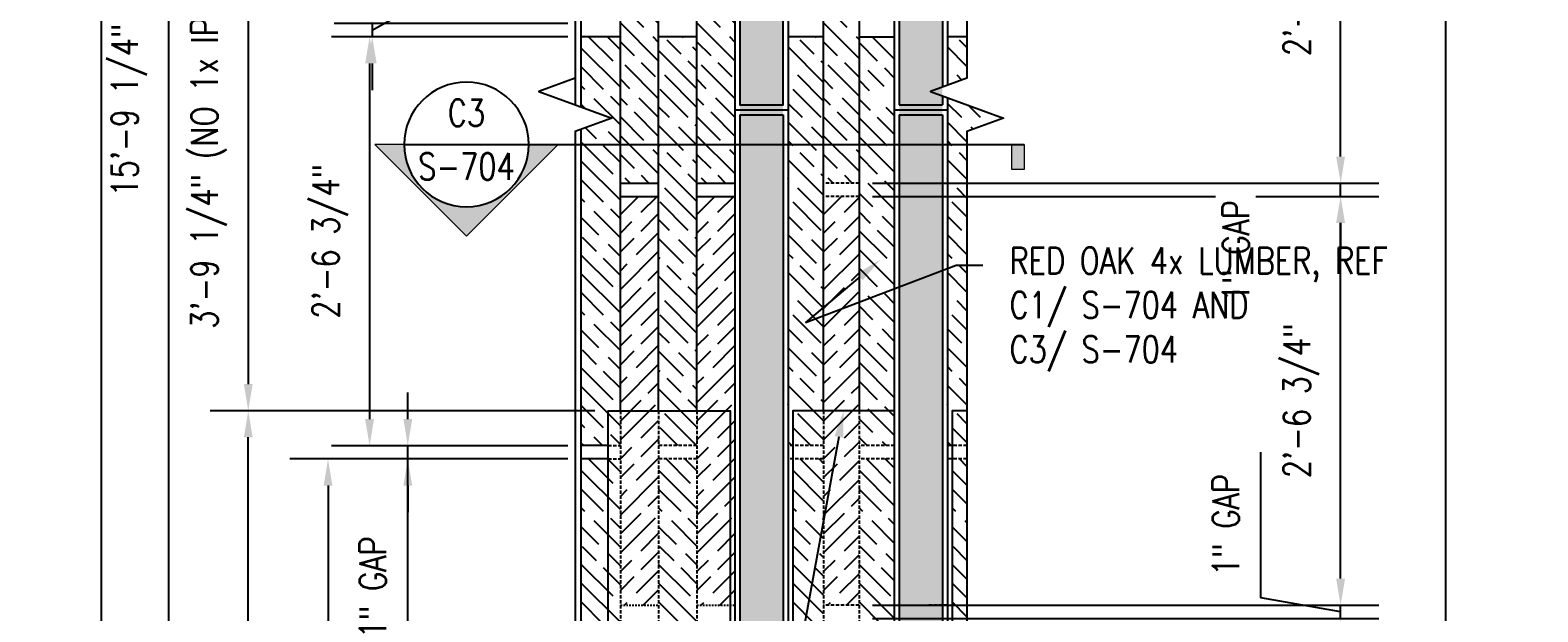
# Model space of a CAD drawing. Header units: inches. Extents: x -159 to 5375, y -275 to 244.
# Tile 32 of 35: x 287 to 401, y 97 to 141. Entities that reach past the tile are written whole.
import ezdxf
from ezdxf import colors
from ezdxf.entities.mleader import LeaderData, LeaderLine
from ezdxf.enums import TextEntityAlignment as Align
from ezdxf.math import Vec2, Vec3

# ---------------------------------------------------------------- set-up
doc = ezdxf.new("R2010")
doc.units = ezdxf.units.IN
doc.header["$MEASUREMENT"] = 0
doc.linetypes.add('HIDDEN', pattern=[0.375, 0.25, -0.125])
doc.linetypes.add('HIDDEN2', pattern=[0.1875, 0.125, -0.0625])
doc.layers.get('Defpoints').update_dxf_attribs({"color": 140})
doc.layers.add('G-ANNO-SYMB', color=2, linetype='Continuous', lineweight=25)
for name, color, linetype in [('G-DETL-MEDM', 3, 'Continuous'), ('S-ANNO-DIMS', 1, 'Continuous'), ('S-ANNO-TEXT', 2, 'Continuous'), ('S-DETL-LIGHT', 2, 'Continuous')]:
    doc.layers.add(name, color=color, linetype=linetype)
doc.styles.add('Annotative', font='romans.shx', dxfattribs={"width": 0.8, "height": 0.125})
doc.styles.add('HDRSTD', font='arial.ttf', dxfattribs={"height": 0.125})
doc.dimstyles.new('Annotative', dxfattribs={"dimscale": 0, "dimtxt": 0.125, "dimasz": 0.125, "dimexe": 0.179688, "dimexo": 0.0625, "dimgap": 0.09, "dimtad": 1, "dimdec": 3, "dimzin": 3, "dimdsep": 46, "dimlunit": 4, "dimtxsty": 'Annotative', "dimcen": 0.09, "dimclrt": 2, "dimazin": 2, "dimtfac": 1, "dimtdec": 3, "dimtmove": 1, "dimatfit": 3, "dimfxl": 1, "dimtfill": 1, "dimfrac": 2, "dimtolj": 1, "dimtzin": 0, "dimarcsym": 0})
pattern_1 = [(135, (-142.445, -608.2108), (2.12132, 2.12132), [5, -1]), (135, (-141.0307, -608.2108), (2.12132, 2.12132), [3, -0.75, 1.5, -0.75]), (135, (-139.263, -608.5644), (2.12132, 2.12132), [5, -1])]
pattern_2 = [(0, (0, -4.3283), (1.5, 0.75), [0.75, -0.75, 0, -0.75, 0, -0.75])]
pattern_3 = [(135, (-152.445, -608.2108), (2.12132, 2.12132), [5, -1]), (135, (-151.0307, -608.2108), (2.12132, 2.12132), [3, -0.75, 1.5, -0.75]), (135, (-149.263, -608.5644), (2.12132, 2.12132), [5, -1])]

# ---------------------------------------------------------------- blocks, each defined once
blk = doc.blocks.new('*D49')
at = {"layer": 'Defpoints', "color": 0, "transparency": 16777216}
for p in [(328.82, 141.33), (313.1, 140.33), (328.82, 140.33)]:
    blk.add_point(p, dxfattribs=at)
at = {"layer": 'S-ANNO-DIMS', "color": 0, "lineweight": -2, "transparency": 16777216}
for p, q in [((318.99, 144.15), (318.99, 155.11)), ((313.1, 143.33), (313.1, 145.33)), ((313.1, 140.83), (318.99, 144.15)), ((327.82, 141.33), (310.23, 141.33)), ((313.1, 141.33), (313.1, 140.33)), ((313.1, 141.33), (313.1, 140.33)), ((327.82, 140.33), (310.23, 140.33)), ((313.1, 138.33), (313.1, 136.33))]:
    blk.add_line(p, q, dxfattribs=at)
at = {"layer": 'S-ANNO-DIMS', "color": 0, "transparency": 16777216}
for points in [[(312.77, 143.33), (313.44, 143.33), (313.1, 141.33)], [(312.77, 138.33), (313.44, 138.33), (313.1, 140.33)]]:
    blk.add_solid(points, dxfattribs=at)
at = {"layer": 'S-ANNO-DIMS', "color": 2, "transparency": 16777216, "insert": (316.36, 149.63), "char_height": 2, "attachment_point": 5, "rotation": 90, "style": 'Annotative', "bg_fill": 3, "box_fill_scale": 1.25, "bg_fill_color": 256, "bg_fill_true_color": 13158600, "bg_fill_transparency": 0}
blk.add_mtext('\\A1;1" GAP', dxfattribs=at)
blk = doc.blocks.new('*D50')
at = {"layer": 'Defpoints', "color": 0, "transparency": 16777216}
for p in [(328.82, 140.33), (312.91, 109.58), (328.82, 109.58)]:
    blk.add_point(p, dxfattribs=at)
at = {"layer": 'S-ANNO-DIMS', "color": 0, "lineweight": -2, "transparency": 16777216}
for p, q in [((327.82, 140.33), (310.03, 140.33)), ((312.91, 138.33), (312.91, 111.58)), ((327.82, 109.58), (310.03, 109.58))]:
    blk.add_line(p, q, dxfattribs=at)
at = {"layer": 'S-ANNO-DIMS', "color": 0, "transparency": 16777216}
for points in [[(312.57, 138.33), (313.24, 138.33), (312.91, 140.33)], [(312.57, 111.58), (313.24, 111.58), (312.91, 109.58)]]:
    blk.add_solid(points, dxfattribs=at)
at = {"layer": 'S-ANNO-DIMS', "color": 2, "transparency": 16777216, "insert": (309.94, 124.96), "char_height": 2, "attachment_point": 5, "rotation": 90, "style": 'Annotative', "bg_fill": 3, "box_fill_scale": 1.25, "bg_fill_color": 256, "bg_fill_true_color": 13158600, "bg_fill_transparency": 0}
blk.add_mtext('\\A1;2\'-6 3/4"', dxfattribs=at)
blk = doc.blocks.new('*D51')
at = {"layer": 'Defpoints', "color": 0, "transparency": 16777216}
for p in [(328.82, 108.58), (309.78, 40.71), (328.39, 40.71)]:
    blk.add_point(p, dxfattribs=at)
at = {"layer": 'S-ANNO-DIMS', "color": 0, "lineweight": -2, "transparency": 16777216}
for p, q in [((327.82, 108.58), (306.91, 108.58)), ((309.78, 106.58), (309.78, 42.71)), ((327.39, 40.71), (306.91, 40.71))]:
    blk.add_line(p, q, dxfattribs=at)
at = {"layer": 'S-ANNO-DIMS', "color": 0, "transparency": 16777216}
for points in [[(309.45, 106.58), (310.11, 106.58), (309.78, 108.58)], [(309.45, 42.71), (310.11, 42.71), (309.78, 40.71)]]:
    blk.add_solid(points, dxfattribs=at)
at = {"layer": 'S-ANNO-DIMS', "color": 2, "transparency": 16777216, "insert": (306.82, 74.65), "char_height": 2, "attachment_point": 5, "rotation": 90, "style": 'Annotative', "bg_fill": 3, "box_fill_scale": 1.25, "bg_fill_color": 256, "bg_fill_true_color": 13158600, "bg_fill_transparency": 0}
blk.add_mtext('\\A1;5\'-7 7/8"', dxfattribs=at)
blk = doc.blocks.new('*D53')
at = {"layer": 'Defpoints', "color": 0, "transparency": 16777216}
for p in [(349.72, 97.58), (385.94, 97.58), (349.72, 96.58)]:
    blk.add_point(p, dxfattribs=at)
at = {"layer": 'S-ANNO-DIMS', "color": 0, "lineweight": -2, "transparency": 16777216}
for p, q in [((379.94, 98.14), (379.94, 109.1)), ((385.94, 99.58), (385.94, 101.58)), ((350.72, 97.58), (388.81, 97.58)), ((385.94, 97.08), (379.94, 98.14)), ((385.94, 96.58), (385.94, 97.58)), ((385.94, 96.58), (385.94, 97.58)), ((350.72, 96.58), (388.81, 96.58)), ((385.94, 94.58), (385.94, 92.58))]:
    blk.add_line(p, q, dxfattribs=at)
at = {"layer": 'S-ANNO-DIMS', "color": 0, "transparency": 16777216}
for points in [[(385.6, 99.58), (386.27, 99.58), (385.94, 97.58)], [(385.6, 94.58), (386.27, 94.58), (385.94, 96.58)]]:
    blk.add_solid(points, dxfattribs=at)
at = {"layer": 'S-ANNO-DIMS', "color": 2, "transparency": 16777216, "insert": (377.31, 103.62), "char_height": 2, "attachment_point": 5, "rotation": 90, "style": 'Annotative', "bg_fill": 3, "box_fill_scale": 1.25, "bg_fill_color": 256, "bg_fill_true_color": 13158600, "bg_fill_transparency": 0}
blk.add_mtext('\\A1;1" GAP', dxfattribs=at)
blk = doc.blocks.new('*D54')
at = {"layer": 'Defpoints', "color": 0, "transparency": 16777216}
for p in [(349.72, 128.33), (385.94, 128.33), (349.72, 97.58)]:
    blk.add_point(p, dxfattribs=at)
at = {"layer": 'S-ANNO-DIMS', "color": 0, "lineweight": -2, "transparency": 16777216}
for p, q in [((350.72, 128.33), (388.81, 128.33)), ((385.94, 99.58), (385.94, 126.33)), ((350.72, 97.58), (388.81, 97.58))]:
    blk.add_line(p, q, dxfattribs=at)
at = {"layer": 'S-ANNO-DIMS', "color": 0, "transparency": 16777216}
for points in [[(385.6, 126.33), (386.27, 126.33), (385.94, 128.33)], [(385.6, 99.58), (386.27, 99.58), (385.94, 97.58)]]:
    blk.add_solid(points, dxfattribs=at)
at = {"layer": 'S-ANNO-DIMS', "color": 2, "transparency": 16777216, "insert": (382.97, 112.96), "char_height": 2, "attachment_point": 5, "rotation": 90, "style": 'Annotative', "bg_fill": 3, "box_fill_scale": 1.25, "bg_fill_color": 256, "bg_fill_true_color": 13158600, "bg_fill_transparency": 0}
blk.add_mtext('\\A1;2\'-6 3/4"', dxfattribs=at)
blk = doc.blocks.new('*D55')
at = {"layer": 'Defpoints', "color": 0, "transparency": 16777216}
for p in [(349.72, 160.08), (385.94, 160.08), (349.72, 129.33)]:
    blk.add_point(p, dxfattribs=at)
at = {"layer": 'S-ANNO-DIMS', "color": 0, "lineweight": -2, "transparency": 16777216}
for p, q in [((350.72, 160.08), (388.81, 160.08)), ((385.94, 131.33), (385.94, 158.08)), ((350.72, 129.33), (388.81, 129.33))]:
    blk.add_line(p, q, dxfattribs=at)
at = {"layer": 'S-ANNO-DIMS', "color": 0, "transparency": 16777216}
for points in [[(385.6, 158.08), (386.27, 158.08), (385.94, 160.08)], [(385.6, 131.33), (386.27, 131.33), (385.94, 129.33)]]:
    blk.add_solid(points, dxfattribs=at)
at = {"layer": 'S-ANNO-DIMS', "color": 2, "transparency": 16777216, "insert": (382.97, 144.71), "char_height": 2, "attachment_point": 5, "rotation": 90, "style": 'Annotative', "bg_fill": 3, "box_fill_scale": 1.25, "bg_fill_color": 256, "bg_fill_true_color": 13158600, "bg_fill_transparency": 0}
blk.add_mtext('\\A1;2\'-6 3/4"', dxfattribs=at)
blk = doc.blocks.new('*D57')
at = {"layer": 'Defpoints', "color": 0, "transparency": 16777216}
for p in [(328.38, 229.46), (297.78, 40.21), (328.39, 40.21)]:
    blk.add_point(p, dxfattribs=at)
at = {"layer": 'S-ANNO-DIMS', "color": 0, "lineweight": -2, "transparency": 16777216}
for p, q in [((327.38, 229.46), (294.91, 229.46)), ((297.78, 227.46), (297.78, 42.21)), ((327.39, 40.21), (294.91, 40.21))]:
    blk.add_line(p, q, dxfattribs=at)
at = {"layer": 'S-ANNO-DIMS', "color": 0, "transparency": 16777216}
for points in [[(297.45, 227.46), (298.11, 227.46), (297.78, 229.46)], [(297.45, 42.21), (298.11, 42.21), (297.78, 40.21)]]:
    blk.add_solid(points, dxfattribs=at)
at = {"layer": 'S-ANNO-DIMS', "color": 2, "transparency": 16777216, "insert": (294.82, 134.83), "char_height": 2, "attachment_point": 5, "rotation": 90, "style": 'Annotative', "bg_fill": 3, "box_fill_scale": 1.25, "bg_fill_color": 256, "bg_fill_true_color": 13158600, "bg_fill_transparency": 0}
blk.add_mtext('\\A1;15\'-9 1/4"', dxfattribs=at)
blk = doc.blocks.new('*D58')
at = {"layer": 'Defpoints', "color": 0, "transparency": 16777216}
for p in [(315.78, 109.58), (328.82, 109.58), (328.82, 108.58)]:
    blk.add_point(p, dxfattribs=at)
at = {"layer": 'S-ANNO-DIMS', "color": 0, "lineweight": -2, "transparency": 16777216}
for p, q in [((315.78, 111.58), (315.78, 113.58)), ((327.82, 109.58), (312.91, 109.58)), ((315.78, 108.58), (315.78, 109.58)), ((315.78, 108.58), (315.78, 109.58)), ((327.82, 108.58), (312.91, 108.58)), ((315.78, 93.45), (315.78, 108.58)), ((315.78, 106.58), (315.78, 104.58))]:
    blk.add_line(p, q, dxfattribs=at)
at = {"layer": 'S-ANNO-DIMS', "color": 0, "transparency": 16777216}
for points in [[(315.45, 111.58), (316.11, 111.58), (315.78, 109.58)], [(315.45, 106.58), (316.11, 106.58), (315.78, 108.58)]]:
    blk.add_solid(points, dxfattribs=at)
at = {"layer": 'S-ANNO-DIMS', "color": 2, "transparency": 16777216, "insert": (313.15, 98.93), "char_height": 2, "attachment_point": 5, "rotation": 90, "style": 'Annotative', "bg_fill": 3, "box_fill_scale": 1.25, "bg_fill_color": 256, "bg_fill_true_color": 13158600, "bg_fill_transparency": 0}
blk.add_mtext('\\A1;1" GAP', dxfattribs=at)
blk = doc.blocks.new('*D60')
at = {"layer": 'Defpoints', "color": 0, "transparency": 16777216}
for p in [(349.72, 129.33), (385.94, 129.33), (349.72, 128.33)]:
    blk.add_point(p, dxfattribs=at)
at = {"layer": 'S-ANNO-DIMS', "color": 0, "lineweight": -2, "transparency": 16777216}
for p, q in [((385.94, 131.33), (385.94, 133.33)), ((350.72, 129.33), (388.81, 129.33)), ((385.94, 128.33), (385.94, 129.33)), ((350.72, 128.33), (388.81, 128.33)), ((385.94, 126.33), (385.94, 124.33))]:
    blk.add_line(p, q, dxfattribs=at)
at = {"layer": 'S-ANNO-DIMS', "color": 0, "transparency": 16777216}
for points in [[(385.6, 131.33), (386.27, 131.33), (385.94, 129.33)], [(385.6, 126.33), (386.27, 126.33), (385.94, 128.33)]]:
    blk.add_solid(points, dxfattribs=at)
at = {"layer": 'S-ANNO-DIMS', "color": 2, "transparency": 16777216, "insert": (378.05, 124.22), "char_height": 2, "attachment_point": 5, "rotation": 90, "style": 'Annotative', "bg_fill": 3, "box_fill_scale": 1.25, "bg_fill_color": 256, "bg_fill_true_color": 13158600, "bg_fill_transparency": 0}
blk.add_mtext('\\A1;1" GAP', dxfattribs=at)
blk = doc.blocks.new('ELEVARROW')
at = {"lineweight": 9}
h = blk.add_hatch(color=256, dxfattribs=at)
edge = h.paths.add_edge_path(flags=0)
edge.add_line((0.4598, 0), (0.3125, 0))
edge.add_arc((0, 0), 0.3125, 360, 540)
edge.add_line((-0.3125, 0), (-0.4598, 0))
edge.add_line((-0.4598, 0), (0, 0.4598))
edge.add_line((0, 0.4598), (0.4598, 0))
at = {"lineweight": 13}
blk.add_lwpolyline([(-0.4598, 0), (-0.3125, 0, -1), (0.3125, 0), (0.4598, 0), (0, 0.4598)], format="xyb", close=True, dxfattribs=at)
blk = doc.blocks.new('Sectrinew')
at = {"lineweight": 9}
blk.add_hatch(color=256, dxfattribs=at).paths.add_polyline_path([(0, 0.125), (0, 0), (-0.0625, 0), (-0.0625, 0.125)], flags=0)
for p, q in [((0, 0.125), (-0.0625, 0.125)), ((-0.0625, 0.125), (-0.0625, 0)), ((0, 0), (0, 0.125)), ((-0.0625, 0), (0, 0))]:
    blk.add_line(p, q, dxfattribs=at)
blk = doc.blocks.new('*U20')
for p, q in [((-0.3125, 0), (0.3125, 0)), ((0.3125, 0), (2.7966, 0))]:
    blk.add_line(p, q)
blk.add_ellipse((0, 0), major_axis=(-0.221, -0.221), ratio=1, start_param=5.497787, end_param=11.780972)
at = {"zscale": 0.03125, "rotation": 180}
blk.add_blockref('ELEVARROW', (0, 0), dxfattribs=at)
at = {"xscale": -1, "zscale": 0.03125, "rotation": 180}
blk.add_blockref('Sectrinew', (2.7966, 0), dxfattribs=at)
at = {"style": 'HDRSTD'}
for tag, p in [('DET_NO', (0, 0.0913)), ('REFSHT', (0, -0.0962))]:
    blk.add_attdef(tag, text='', height=0.1, dxfattribs=at).set_placement(p, align=Align.MIDDLE_CENTER)
blk = doc.blocks.new('*D66')
at = {"layer": 'Defpoints', "color": 0, "transparency": 16777216}
for p in [(303.78, 112.21), (330.85, 112.21), (328.39, 40.71)]:
    blk.add_point(p, dxfattribs=at)
at = {"layer": 'S-ANNO-DIMS', "color": 0, "lineweight": -2, "transparency": 16777216}
for p, q in [((329.85, 112.21), (300.91, 112.21)), ((303.78, 42.71), (303.78, 110.21)), ((327.39, 40.71), (300.91, 40.71))]:
    blk.add_line(p, q, dxfattribs=at)
at = {"layer": 'S-ANNO-DIMS', "color": 0, "transparency": 16777216}
for points in [[(303.45, 110.21), (304.11, 110.21), (303.78, 112.21)], [(303.45, 42.71), (304.11, 42.71), (303.78, 40.71)]]:
    blk.add_solid(points, dxfattribs=at)
at = {"layer": 'S-ANNO-DIMS', "color": 2, "transparency": 16777216, "insert": (300.82, 76.46), "char_height": 2, "attachment_point": 5, "rotation": 90, "style": 'Annotative', "bg_fill": 3, "box_fill_scale": 1.25, "bg_fill_color": 256, "bg_fill_true_color": 13158600, "bg_fill_transparency": 0}
blk.add_mtext('\\A1;5\'-11 1/2"', dxfattribs=at)
blk = doc.blocks.new('*D67')
at = {"layer": 'Defpoints', "color": 0, "transparency": 16777216}
for p in [(330.78, 157.46), (303.78, 112.21), (330.85, 112.21)]:
    blk.add_point(p, dxfattribs=at)
at = {"layer": 'S-ANNO-DIMS', "color": 0, "lineweight": -2, "transparency": 16777216}
for p, q in [((329.78, 157.46), (300.91, 157.46)), ((303.78, 155.46), (303.78, 114.21)), ((329.85, 112.21), (300.91, 112.21))]:
    blk.add_line(p, q, dxfattribs=at)
at = {"layer": 'S-ANNO-DIMS', "color": 0, "transparency": 16777216}
for points in [[(303.45, 155.46), (304.11, 155.46), (303.78, 157.46)], [(303.45, 114.21), (304.11, 114.21), (303.78, 112.21)]]:
    blk.add_solid(points, dxfattribs=at)
at = {"layer": 'S-ANNO-DIMS', "color": 2, "transparency": 16777216, "insert": (300.82, 134.83), "char_height": 2, "attachment_point": 5, "rotation": 90, "style": 'Annotative', "bg_fill": 3, "box_fill_scale": 1.25, "bg_fill_color": 256, "bg_fill_true_color": 13158600, "bg_fill_transparency": 0}
blk.add_mtext('\\A1;3\'-9 1/4" (NO 1x IPE WOOD)', dxfattribs=at)

msp = doc.modelspace()

# ---------------------------------------------------------------- hatches: boundary and pattern name
at = {"layer": 'S-ANNO-DIMS'}
h = msp.add_hatch(dxfattribs=at)
h.set_pattern_fill('MUDST', color=8, scale=3)
h.set_pattern_definition(pattern_2)
h.paths.add_polyline_path([(344.0106, 137.4296), (340.7606, 137.4296), (340.7606, 189.4983), (344.0106, 189.4983)])
h.paths.add_polyline_path([(344.0106, 134.833), (340.7606, 134.833), (340.7606, 137.4296), (344.0106, 137.4296)])
h.paths.add_polyline_path([(344.0106, 189.4983), (340.7606, 189.4983), (340.7606, 207.9138), (344.0106, 207.9138)])
h.paths.add_polyline_path([(344.0106, 207.9138), (340.7606, 207.9138), (340.7606, 228.958), (343.9375, 228.958), (343.9375, 222.9301), (344.0106, 221.9925)])
h = msp.add_hatch(dxfattribs=at)
h.set_pattern_fill('GOST_WOOD', color=8, scale=0.5, angle=45)
h.set_pattern_definition([(135, (-8.0026, -13.8322), (2.12132, 2.12132), [5, -1]), (135, (-6.5883, -13.8322), (2.12132, 2.12132), [3, -0.75, 1.5, -0.75]), (135, (-4.8206, -14.1857), (2.12132, 2.12132), [5, -1])])
h.paths.add_polyline_path([(334.6453, 160.083), (331.7659, 160.083), (331.7663, 129.333), (334.6456, 129.333)])
h = msp.add_hatch(dxfattribs=at)
h.set_pattern_fill('GOST_WOOD', color=8, scale=0.5, angle=45)
h.set_pattern_definition([(135, (-2.2425, -13.8322), (2.12132, 2.12132), [5, -1]), (135, (-0.8283, -13.8322), (2.12132, 2.12132), [3, -0.75, 1.5, -0.75]), (135, (0.9395, -14.1857), (2.12132, 2.12132), [5, -1])])
h.paths.add_polyline_path([(340.4053, 160.083), (337.526, 160.083), (337.5263, 129.333), (340.4057, 129.333)])
h = msp.add_hatch(dxfattribs=at)
h.set_pattern_fill('GOST_WOOD', color=8, scale=0.5, angle=45)
h.set_pattern_definition(pattern_3)
h.paths.add_polyline_path([(334.6456, 109.583), (337.5256, 109.583), (337.5256, 140.333), (334.6456, 140.333)])
h = msp.add_hatch(dxfattribs=at)
h.set_pattern_fill('GOST_WOOD', color=8, scale=0.5, angle=45)
h.set_pattern_definition(pattern_1)
h.paths.add_polyline_path([(344.3856, 109.583), (347.0506, 109.583), (347.0506, 140.333), (344.3856, 140.333)])
h = msp.add_hatch(dxfattribs=at)
h.set_pattern_fill('MUDST', color=8, scale=3)
h.set_pattern_definition(pattern_2)
h.paths.add_polyline_path([(344.0106, 132.2365), (340.7606, 132.2365), (340.7606, 80.1678), (344.0106, 80.1678)])
h.paths.add_polyline_path([(344.0106, 134.833), (340.7606, 134.833), (340.7606, 132.2365), (344.0106, 132.2365)])
h.paths.add_polyline_path([(344.0106, 80.1678), (340.7606, 80.1678), (340.7606, 61.7523), (344.0106, 61.7523)])
h.paths.add_polyline_path([(344.0106, 61.7523), (340.7606, 61.7523), (340.7606, 40.708), (344.0106, 40.708), (343.9375, 46.736), (342.0623, 46.736), (342.0623, 47.6736), (344.0106, 47.6736)])
h = msp.add_hatch(dxfattribs=at)
h.set_pattern_fill('GOST_WOOD', color=8, scale=0.5, angle=315)
h.set_pattern_definition([(45, (-152.445, -608.9608), (2.12132, -2.12132), [5, -1]), (45, (-152.445, -610.375), (2.12132, -2.12132), [3, -0.75, 1.5, -0.75]), (45, (-152.7985, -612.1428), (2.12132, -2.12132), [5, -1])])
h.paths.add_polyline_path([(334.6456, 128.333), (331.7663, 128.333), (331.7663, 97.583), (334.6456, 97.583)])
h = msp.add_hatch(dxfattribs=at)
h.set_pattern_fill('GOST_WOOD', color=8, scale=0.5, angle=315)
h.set_pattern_definition([(45, (-146.6856, -608.9608), (2.12132, -2.12132), [5, -1]), (45, (-146.6856, -610.375), (2.12132, -2.12132), [3, -0.75, 1.5, -0.75]), (45, (-147.039, -612.1428), (2.12132, -2.12132), [5, -1])])
h.paths.add_polyline_path([(340.405, 128.333), (337.5256, 128.333), (337.5256, 97.583), (340.405, 97.583)])
h = msp.add_hatch(dxfattribs=at)
h.set_pattern_fill('GOST_WOOD', color=8, scale=0.5, angle=45)
h.set_pattern_definition([(135, (-146.6224, -639.9608), (2.12132, 2.12132), [5, -1]), (135, (-145.2082, -639.9608), (2.12132, 2.12132), [3, -0.75, 1.5, -0.75]), (135, (-143.4404, -640.3144), (2.12132, 2.12132), [5, -1])])
h.paths.add_polyline_path([(334.6456, 40.708), (337.6299, 40.708), (337.5888, 108.583), (334.6456, 108.583)])
h = msp.add_hatch(dxfattribs=at)
h.set_pattern_fill('GOST_WOOD', color=8, scale=0.5, angle=45)
h.set_pattern_definition([(135, (-136.528, -639.9608), (2.12132, 2.12132), [5, -1]), (135, (-135.1138, -639.9608), (2.12132, 2.12132), [3, -0.75, 1.5, -0.75]), (135, (-133.346, -640.3144), (2.12132, 2.12132), [5, -1])])
h.paths.add_polyline_path([(344.74, 40.708), (347.0506, 40.708), (347.0506, 108.583), (344.74, 108.583)])

# ---------------------------------------------------------------- linework, layer by layer
at = {"layer": 'Defpoints'}
msp.add_xline((393.85, 217.4004), (0, 1), dxfattribs=at)
at = {"layer": 'G-DETL-MEDM'}
for p, q in [((340.3856, 229.458), (340.3856, 40.708)), ((344.3856, 229.458), (344.3856, 40.708)), ((340.7606, 134.458), (340.7606, 40.708)), ((344.0106, 134.458), (344.0106, 40.708))]:
    msp.add_line(p, q, dxfattribs=at)
for points in [[(340.7606, 229.458), (340.7606, 135.208), (344.0106, 135.208), (344.0106, 229.458)], [(340.3856, 134.833), (344.3856, 134.833)], [(340.7606, 134.458), (344.0106, 134.458)]]:
    msp.add_lwpolyline(points, dxfattribs=at)
at = {"layer": 'S-ANNO-DIMS'}
for p, q in [((340.7606, 134.833), (344.0106, 134.833)), ((331.7663, 129.333), (334.6456, 129.333)), ((337.5256, 129.333), (340.405, 129.333)), ((331.7663, 128.333), (334.6456, 128.333)), ((337.5256, 128.333), (340.405, 128.333))]:
    msp.add_line(p, q, dxfattribs=at)
at = {"layer": 'S-ANNO-DIMS', "linetype": 'HIDDEN'}
for p, q in [((331.7663, 112.208), (331.7663, 40.708)), ((334.6456, 112.208), (334.6456, 40.708)), ((337.5256, 112.208), (337.5256, 40.708)), ((347.0506, 112.208), (347.0506, 40.708)), ((337.5256, 109.583), (334.6456, 109.583)), ((347.0506, 109.583), (344.3856, 109.583)), ((337.5256, 108.583), (334.6456, 108.583)), ((347.0506, 108.583), (344.3856, 108.583))]:
    msp.add_line(p, q, dxfattribs=at)
at = {"layer": 'S-ANNO-DIMS', "linetype": 'HIDDEN2'}
for p, q in [((331.7663, 97.583), (334.6456, 97.583)), ((337.5256, 97.583), (340.405, 97.583))]:
    msp.add_line(p, q, dxfattribs=at)
at = {"layer": 'S-DETL-LIGHT'}
for p, q in [((331.7663, 112.208), (331.7663, 157.458)), ((334.6456, 112.208), (334.6456, 157.458)), ((337.5256, 112.208), (337.5256, 157.458)), ((347.0506, 112.208), (347.0506, 157.458)), ((337.5256, 140.333), (334.6456, 140.333)), ((347.0506, 140.333), (344.3856, 140.333))]:
    msp.add_line(p, q, dxfattribs=at)

# ---------------------------------------------------------------- dimensions: what is measured, and where the dimension line sits
at = {"layer": 'S-ANNO-DIMS'}
for base, p1, p2, angle, picture, middle in [((385.9356, 160.083), (349.7206, 129.333), (349.7206, 160.083), 270, '*D55', (382.9718, 144.708)), ((309.7809, 40.708), (328.8231, 108.583), (328.3856, 40.708), 90, '*D51', (306.8171, 74.6455))]:
    dim = msp.add_linear_dim(base=base, p1=p1, p2=p2, angle=angle, dimstyle='Annotative', override={"dimtxt": 0.125, "dimasz": 0.125, "dimpost": '\\X', "dimtxsty": 'Annotative'}, dxfattribs=at)
    dim.commit()
    dim.dimension.update_dxf_attribs({"geometry": picture, "text_midpoint": middle})
for base, p1, p2, angle, picture, middle in [((313.1043, 140.333), (328.8231, 141.333), (328.8231, 140.333), 90, '*D49', (318.9921, 145.5913)), ((385.9356, 97.583), (349.7206, 96.583), (349.7206, 97.583), 270, '*D53', (379.936, 99.583))]:
    dim = msp.add_linear_dim(base=base, p1=p1, p2=p2, angle=angle, text='<> GAP', dimstyle='Annotative', override={"dimtxt": 0.125, "dimasz": 0.125, "dimpost": '\\X', "dimtxsty": 'Annotative'}, dxfattribs=at)
    dim.commit()
    dim.dimension.update_dxf_attribs({"geometry": picture, "text_midpoint": middle, "dimtype": 160})

# ---------------------------------------------------------------- next in the draw order: hatches: boundary and pattern name
h = msp.add_hatch(dxfattribs=at)
h.set_pattern_fill('MUDST', color=8, scale=3)
h.set_pattern_definition(pattern_2)
h.paths.add_polyline_path([(355.99, 137.4296), (352.74, 137.4296), (352.74, 189.4983), (355.99, 189.4983)])
h.paths.add_polyline_path([(355.99, 134.833), (352.74, 134.833), (352.74, 137.4296), (355.99, 137.4296)])
h.paths.add_polyline_path([(355.99, 189.4983), (352.74, 189.4983), (352.74, 207.9138), (355.99, 207.9138)])
h.paths.add_polyline_path([(355.99, 207.9138), (352.74, 207.9138), (352.74, 228.958), (355.9169, 228.958), (355.9169, 222.9301), (354.0417, 221.9925), (355.99, 221.9925)])

# ---------------------------------------------------------------- next in the draw order: linework, layer by layer
at = {"layer": 'G-DETL-MEDM'}
for p, q in [((352.74, 229.458), (352.74, 135.208)), ((355.99, 229.458), (355.99, 136.5466)), ((356.365, 229.458), (356.365, 136.6831)), ((355.99, 135.889), (355.99, 135.208))]:
    msp.add_line(p, q, dxfattribs=at)
for points in [[(352.74, 135.208), (355.99, 135.208)], [(352.365, 134.833), (356.365, 134.833)], [(352.74, 134.458), (355.99, 134.458)]]:
    msp.add_lwpolyline(points, dxfattribs=at)
at = {"layer": 'S-ANNO-DIMS'}
msp.add_line((352.74, 134.833), (355.99, 134.833), dxfattribs=at)
at = {"layer": 'S-DETL-LIGHT'}
for p, q in [((349.7206, 140.333), (352.3856, 140.333)), ((357.8341, 140.333), (356.365, 140.333))]:
    msp.add_line(p, q, dxfattribs=at)

# ---------------------------------------------------------------- next in the draw order: dimensions: what is measured, and where the dimension line sits
at = {"layer": 'S-ANNO-DIMS'}
dim = msp.add_linear_dim(base=(312.9059, 109.583), p1=(328.8231, 140.333), p2=(328.8231, 109.583), angle=90, text='<>\\X', dimstyle='Annotative', override={"dimpost": '\\X'}, dxfattribs=at)
dim.commit()
dim.dimension.update_dxf_attribs({"geometry": '*D50', "text_midpoint": (312.9059, 124.958)})
dim = msp.add_linear_dim(base=(385.9356, 128.333), p1=(349.7206, 97.583), p2=(349.7206, 128.333), angle=270, dimstyle='Annotative', override={"dimtxt": 0.125, "dimasz": 0.125, "dimpost": '\\X', "dimtxsty": 'Annotative'}, dxfattribs=at)
dim.commit()
dim.dimension.update_dxf_attribs({"geometry": '*D54', "text_midpoint": (382.9718, 112.958)})

# ---------------------------------------------------------------- next in the draw order: hatches: boundary and pattern name
h = msp.add_hatch(dxfattribs=at)
h.set_pattern_fill('GOST_WOOD', color=8, scale=0.5, angle=45)
h.set_pattern_definition([(135, (-131.5474, -639.9608), (2.12132, 2.12132), [5, -1]), (135, (-130.1332, -639.9608), (2.12132, 2.12132), [3, -0.75, 1.5, -0.75]), (135, (-128.3654, -640.3144), (2.12132, 2.12132), [5, -1])])
h.paths.add_polyline_path([(349.7206, 40.708), (352.3856, 40.708), (352.3856, 108.583), (349.7206, 108.583)])
h = msp.add_hatch(dxfattribs=at)
h.set_pattern_fill('GOST_WOOD', color=8, scale=0.5, angle=45)
h.set_pattern_definition([(135, (-124.5487, -639.9608), (2.12132, 2.12132), [5, -1]), (135, (-123.1345, -639.9608), (2.12132, 2.12132), [3, -0.75, 1.5, -0.75]), (135, (-121.3667, -640.3144), (2.12132, 2.12132), [5, -1])])
h.paths.add_polyline_path([(357.8341, 40.708), (357.8341, 108.583), (356.7194, 108.583), (356.7167, 40.708)])

# ---------------------------------------------------------------- next in the draw order: linework, layer by layer
at = {"layer": 'S-ANNO-DIMS', "linetype": 'HIDDEN'}
for p, q in [((349.7206, 112.208), (349.7206, 40.708)), ((352.3856, 109.583), (349.7206, 109.583)), ((357.8341, 109.583), (356.365, 109.583)), ((352.3856, 108.583), (349.7206, 108.583)), ((357.8341, 108.583), (356.365, 108.583)), ((349.7206, 97.583), (347.0506, 97.583)), ((350.8543, 97.583), (352.3231, 97.583)), ((356.3543, 97.583), (354.8856, 97.583))]:
    msp.add_line(p, q, dxfattribs=at)
at = {"layer": 'S-DETL-LIGHT'}
for points in [[(352.3856, 42.958), (352.3856, 112.208), (344.74, 112.208), (344.74, 42.958)], [(357.8341, 112.208), (356.7194, 112.208), (356.7194, 42.958)]]:
    msp.add_lwpolyline(points, dxfattribs=at)

# ---------------------------------------------------------------- next in the draw order: dimensions: what is measured, and where the dimension line sits
at = {"layer": 'S-ANNO-DIMS'}
dim = msp.add_linear_dim(base=(297.7809, 40.208), p1=(328.3774, 229.458), p2=(328.3856, 40.208), angle=90, dimstyle='Annotative', override={"dimtxt": 0.125, "dimasz": 0.125, "dimpost": '\\X', "dimtxsty": 'Annotative'}, dxfattribs=at)
dim.commit()
dim.dimension.update_dxf_attribs({"geometry": '*D57', "text_midpoint": (294.8171, 134.833)})
dim = msp.add_linear_dim(base=(385.9356, 129.333), p1=(349.7206, 128.333), p2=(349.7206, 129.333), angle=270, text='<> GAP', dimstyle='Annotative', override={"dimtxt": 0.125, "dimasz": 0.125, "dimpost": '\\X', "dimtxsty": 'Annotative'}, dxfattribs=at)
dim.commit()
dim.dimension.update_dxf_attribs({"geometry": '*D60', "text_midpoint": (380.6854, 124.2244), "dimtype": 160})

# ---------------------------------------------------------------- next in the draw order: leaders
at = {"layer": 'S-ANNO-TEXT'}
ml = msp.add_multileader_mtext('Standard', dxfattribs=at)
ml.set_content('IPE LUMBER 1x8, REF C1/ S-704', color=256, style='Annotative')
ml.set_leader_properties(color=1)
ml.build(insert=Vec2(0, 0))
ml.multileader.update_dxf_attribs({"text_right_attachment_type": 3, "dogleg_length": 0.125, "arrow_head_size": 2, "scale": 16})
ctx = ml.context
ctx.base_point, ctx.scale, ctx.char_height, ctx.arrow_head_size, ctx.plane_origin = Vec3(360.4244, 92.0066), 16, 2, 2, Vec3(-209.4001, 106.1616)
ctx.right_attachment = 3
notes = []
notes.append((ctx, [(0, (1, 1, 0), (358.4244, 92.0066), (1, 0), 2, [(1, [(348.5628, 112.208), (335.4428, 40.708)], 0, [])])]))
ctx.mtext.insert, ctx.mtext.width, ctx.mtext.flow_direction = Vec3(362.4244, 93.0066), 18.306916, 5
for ctx, leaders in notes:
    for number, flags, end, landing, length, lines in leaders:
        leader = LeaderData()
        leader.index, (leader.has_last_leader_line, leader.has_dogleg_vector, leader.attachment_direction) = number, flags
        leader.last_leader_point, leader.dogleg_vector, leader.dogleg_length = Vec3(end), Vec3(landing), length
        for number, points, colour, breaks in lines:
            line = LeaderLine()
            line.index, line.vertices, line.color, line.breaks = number, Vec3.list(points), colors.encode_raw_color(colour), breaks
            leader.lines.append(line)
        ctx.leaders.append(leader)

# ---------------------------------------------------------------- next in the draw order: hatches: boundary and pattern name
at = {"layer": 'S-ANNO-DIMS'}
h = msp.add_hatch(dxfattribs=at)
h.set_pattern_fill('GOST_WOOD', color=8, scale=0.5, angle=45)
h.set_pattern_definition([(135, (7.2824, -13.8322), (2.12132, 2.12132), [5, -1]), (135, (8.6966, -13.8322), (2.12132, 2.12132), [3, -0.75, 1.5, -0.75]), (135, (10.4644, -14.1857), (2.12132, 2.12132), [5, -1])])
h.paths.add_polyline_path([(349.7204, 160.083), (347.0509, 160.083), (347.0513, 129.333), (349.7208, 129.333)])
h = msp.add_hatch(dxfattribs=at)
h.set_pattern_fill('GOST_WOOD', color=8, scale=0.5, angle=45)
h.set_pattern_definition(pattern_1)
h.paths.add_polyline_path([(349.7206, 140.333), (349.7206, 136.0404), (352.3856, 136.833), (352.3856, 140.333)])
h.paths.add_polyline_path([(349.7206, 135.6256), (349.7206, 109.583), (352.3856, 109.583), (352.3856, 134.833)])
h = msp.add_hatch(dxfattribs=at)
h.set_pattern_fill('GOST_WOOD', color=8, scale=0.5, angle=45)
h.set_pattern_definition([(135, (-130.4655, -608.2108), (2.12132, 2.12132), [5, -1]), (135, (-129.0513, -608.2108), (2.12132, 2.12132), [3, -0.75, 1.5, -0.75]), (135, (-127.2836, -608.5644), (2.12132, 2.12132), [5, -1])])
h.paths.add_polyline_path([(356.365, 136.6831), (357.8341, 137.2178), (357.8341, 140.333), (356.365, 140.333)])
h.paths.add_polyline_path([(357.8341, 109.583), (357.8341, 133.2178), (359.03, 133.6531), (359.03, 134.7825), (356.365, 135.7525), (356.365, 109.583)])
h = msp.add_hatch(dxfattribs=at)
h.set_pattern_fill('MUDST', color=8, scale=3)
h.set_pattern_definition(pattern_2)
h.paths.add_polyline_path([(355.99, 132.2365), (352.74, 132.2365), (352.74, 80.1678), (355.99, 80.1678)])
h.paths.add_polyline_path([(355.99, 134.833), (352.74, 134.833), (352.74, 132.2365), (355.99, 132.2365)])
h.paths.add_polyline_path([(355.99, 80.1678), (352.74, 80.1678), (352.74, 61.7523), (355.99, 61.7523)])
h.paths.add_polyline_path([(355.99, 61.7523), (352.74, 61.7523), (352.74, 40.708), (355.9179, 40.708), (355.9169, 46.736), (354.0417, 46.736), (354.0417, 47.6736), (355.99, 47.6736)])
h = msp.add_hatch(dxfattribs=at)
h.set_pattern_fill('GOST_WOOD', color=8, scale=0.5, angle=315)
h.set_pattern_definition([(45, (-137.1606, -608.9608), (2.12132, -2.12132), [5, -1]), (45, (-137.1606, -610.375), (2.12132, -2.12132), [3, -0.75, 1.5, -0.75]), (45, (-137.5142, -612.1428), (2.12132, -2.12132), [5, -1])])
h.paths.add_polyline_path([(349.7206, 128.333), (347.0506, 128.333), (347.0506, 97.583), (349.7206, 97.583)])

# ---------------------------------------------------------------- next in the draw order: linework, layer by layer
at = {"layer": 'G-DETL-MEDM'}
for p, q in [((352.365, 229.458), (352.365, 42.458)), ((356.365, 135.7525), (356.365, 40.708)), ((352.74, 134.458), (352.74, 40.708)), ((355.99, 134.458), (355.99, 40.708))]:
    msp.add_line(p, q, dxfattribs=at)
at = {"layer": 'S-ANNO-DIMS', "linetype": 'HIDDEN'}
for p, q in [((349.7206, 129.333), (347.0506, 129.333)), ((349.7206, 128.333), (347.0506, 128.333))]:
    msp.add_line(p, q, dxfattribs=at)
at = {"layer": 'S-DETL-LIGHT'}
msp.add_line((349.7206, 157.458), (349.7206, 112.208), dxfattribs=at)
at = {"layer": 'S-DETL-LIGHT', "linetype": 'Continuous'}
msp.add_lwpolyline([(357.8341, 231.8428), (357.8341, 137.2178), (355.0866, 136.2178), (360.5815, 134.2178), (357.8341, 133.2178), (357.8341, 38.5928)], dxfattribs=at)

# ---------------------------------------------------------------- next in the draw order: block references
at = {"layer": 'G-ANNO-SYMB'}
ref = msp.add_blockref('*U20', (320.1929, 132.2365), dxfattribs=dict(at, xscale=15.00174676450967, yscale=15.00174676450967, zscale=15.00174676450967))
ref.add_attrib('REFSHT', 'S-704', dxfattribs={"layer": '0', "color": 1, "height": 2, "style": 'Annotative', "width": 0.800781}).set_placement((320.1929, 130.5794), align=Align.MIDDLE_CENTER)
ref.add_attrib('DET_NO', 'C3', dxfattribs={"layer": '0', "color": 1, "height": 2, "style": 'Annotative', "width": 0.800781}).set_placement((320.1929, 133.6058), align=Align.CENTER)

# ---------------------------------------------------------------- next in the draw order: dimensions: what is measured, and where the dimension line sits
at = {"layer": 'S-ANNO-DIMS'}
dim = msp.add_linear_dim(base=(315.7809, 109.583), p1=(328.8231, 108.583), p2=(328.8231, 109.583), angle=270, text='<> GAP', dimstyle='Annotative', override={"dimpost": '\\X'}, dxfattribs=at)
dim.commit()
dim.dimension.update_dxf_attribs({"geometry": '*D58', "text_midpoint": (315.7809, 98.9319), "dimtype": 160})

# ---------------------------------------------------------------- next in the draw order: leaders
at = {"layer": 'S-ANNO-TEXT'}
ml = msp.add_multileader_mtext('Standard', dxfattribs=at)
ml.set_content('RED OAK 4x LUMBER, REF \\PC1/ S-704 AND\\PC3/ S-704', color=256, style='Annotative')
ml.set_leader_properties(color=1)
ml.build(insert=Vec2(0, 0))
ml.multileader.update_dxf_attribs({"text_right_attachment_type": 3, "dogleg_length": 0.125, "arrow_head_size": 2, "scale": 16})
ctx = ml.context
ctx.base_point, ctx.scale, ctx.char_height, ctx.arrow_head_size, ctx.plane_origin = Vec3(359.0311, 123.1626), 16, 2, 2, Vec3(-209.4046, 158.2755)
ctx.right_attachment = 3
notes = []
notes.append((ctx, [(0, (1, 1, 0), (357.0311, 123.1626), (1, 0), 2, [(1, [(351.3133, 123.5689), (345.6871, 118.8433)], 0, [])])]))
ctx.mtext.insert, ctx.mtext.width, ctx.mtext.defined_height, ctx.mtext.flow_direction = Vec3(361.0311, 124.4959), 14.73739, 13.6548, 5
for ctx, leaders in notes:
    for number, flags, end, landing, length, lines in leaders:
        leader = LeaderData()
        leader.index, (leader.has_last_leader_line, leader.has_dogleg_vector, leader.attachment_direction) = number, flags
        leader.last_leader_point, leader.dogleg_vector, leader.dogleg_length = Vec3(end), Vec3(landing), length
        for number, points, colour, breaks in lines:
            line = LeaderLine()
            line.index, line.vertices, line.color, line.breaks = number, Vec3.list(points), colors.encode_raw_color(colour), breaks
            leader.lines.append(line)
        ctx.leaders.append(leader)

# ---------------------------------------------------------------- next in the draw order: dimensions: what is measured, and where the dimension line sits
at = {"layer": 'S-ANNO-DIMS'}
dim = msp.add_linear_dim(base=(303.7809, 112.208), p1=(328.3856, 40.708), p2=(330.8543, 112.208), angle=270, dimstyle='Annotative', override={"dimtxt": 0.125, "dimasz": 0.125, "dimpost": '\\X', "dimtxsty": 'Annotative'}, dxfattribs=at)
dim.commit()
dim.dimension.update_dxf_attribs({"geometry": '*D66', "text_midpoint": (300.8171, 76.458)})

# ---------------------------------------------------------------- next in the draw order: hatches: boundary and pattern name
h = msp.add_hatch(dxfattribs=at)
h.set_pattern_fill('GOST_WOOD', color=8, scale=0.5, angle=45)
h.set_pattern_definition([(135, (-152.445, -639.9608), (2.12132, 2.12132), [5, -1]), (135, (-151.0307, -639.9608), (2.12132, 2.12132), [3, -0.75, 1.5, -0.75]), (135, (-149.263, -640.3144), (2.12132, 2.12132), [5, -1])])
h.paths.add_polyline_path([(328.8231, 40.708), (331.7663, 40.708), (331.7663, 108.583), (328.8231, 108.583)])

# ---------------------------------------------------------------- next in the draw order: linework, layer by layer
at = {"layer": 'S-ANNO-DIMS', "linetype": 'HIDDEN'}
for p, q in [((330.8543, 109.583), (331.7663, 109.583)), ((330.8543, 108.583), (331.7663, 108.583))]:
    msp.add_line(p, q, dxfattribs=at)
at = {"layer": 'S-DETL-LIGHT'}
for p, q in [((330.8543, 109.583), (328.8231, 109.583)), ((330.8543, 108.583), (328.8231, 108.583))]:
    msp.add_line(p, q, dxfattribs=at)

# ---------------------------------------------------------------- next in the draw order: dimensions: what is measured, and where the dimension line sits
at = {"layer": 'S-ANNO-DIMS'}
dim = msp.add_linear_dim(base=(303.7809, 112.208), p1=(330.7812, 157.458), p2=(330.8543, 112.208), angle=90, text='<> (NO 1x IPE WOOD)', dimstyle='Annotative', override={"dimtxt": 0.125, "dimasz": 0.125, "dimpost": '\\X', "dimtxsty": 'Annotative'}, dxfattribs=at)
dim.commit()
dim.dimension.update_dxf_attribs({"geometry": '*D67', "text_midpoint": (300.8171, 134.833)})

# ---------------------------------------------------------------- next in the draw order: hatches: boundary and pattern name
h = msp.add_hatch(dxfattribs=at)
h.set_pattern_fill('GOST_WOOD', color=8, scale=0.5, angle=45)
h.set_pattern_definition(pattern_3)
h.paths.add_polyline_path([(328.8231, 135.0556), (331.1248, 134.2178), (328.8231, 133.38), (328.8231, 109.583), (331.7663, 109.583), (331.7663, 140.333), (328.8231, 140.333)])

# ---------------------------------------------------------------- next in the draw order: linework, layer by layer
at = {"layer": 'Defpoints'}
msp.add_xline((292.744, 197.9249), (0, 1), dxfattribs=at)
at = {"layer": 'G-DETL-MEDM'}
for p, q in [((328.8231, 135.0556), (328.8231, 226.208)), ((328.8231, 40.708), (328.8231, 133.38))]:
    msp.add_line(p, q, dxfattribs=at)
for points in [[(328.3856, 135.2148), (328.3856, 229.458)], [(357.8341, 40.208), (328.3856, 40.208), (328.3856, 133.2208)]]:
    msp.add_lwpolyline(points, dxfattribs=at)
at = {"layer": 'S-DETL-LIGHT'}
msp.add_line((331.7663, 140.333), (328.8231, 140.333), dxfattribs=at)
at = {"layer": 'S-DETL-LIGHT', "linetype": 'Continuous'}
msp.add_lwpolyline([(328.3774, 231.8428), (328.3774, 137.2178), (325.6299, 136.2178), (331.1248, 134.2178), (328.3774, 133.2178), (328.3774, 38.5928)], dxfattribs=at)
at = {"layer": 'S-DETL-LIGHT'}
msp.add_lwpolyline([(330.8543, 42.958), (330.8543, 112.208), (340.0312, 112.208), (340.0312, 42.958)], dxfattribs=at)

# ---------------------------------------------------------------- next in the draw order: leaders
at = {"layer": 'S-ANNO-TEXT'}
ml = msp.add_multileader_mtext('Standard', dxfattribs=at)
ml.set_content('RED OAK 4x LUMBER, REF \\PC1/ S-704 AND\\PC3/ S-704', color=256, style='Annotative')
ml.set_leader_properties(color=1)
ml.build(insert=Vec2(0, 0))
ml.multileader.update_dxf_attribs({"text_right_attachment_type": 3, "dogleg_length": 0.125, "arrow_head_size": 2, "scale": 16})
ctx = ml.context
ctx.base_point, ctx.scale, ctx.char_height, ctx.arrow_head_size, ctx.plane_origin = Vec3(215.0938, 123.1626), 16, 2, 2, Vec3(-353.3418, 158.2755)
ctx.right_attachment = 3
notes = []
notes.append((ctx, [(0, (1, 1, 0), (213.0938, 123.1626), (1, 0), 2, [(1, [(207.3761, 123.5689), (201.7499, 118.8433)], 0, [])])]))
ctx.mtext.insert, ctx.mtext.width, ctx.mtext.defined_height, ctx.mtext.flow_direction = Vec3(217.0938, 124.4959), 14.73739, 13.6548, 5
ml = msp.add_multileader_mtext('Standard', dxfattribs=at)
ml.set_content('IPE LUMBER 1x8, REF C1/ S-704', color=256, style='Annotative')
ml.set_leader_properties(color=1)
ml.build(insert=Vec2(0, 0))
ml.multileader.update_dxf_attribs({"text_right_attachment_type": 3, "dogleg_length": 0.125, "arrow_head_size": 2, "scale": 16})
ctx = ml.context
ctx.base_point, ctx.scale, ctx.char_height, ctx.arrow_head_size, ctx.plane_origin = Vec3(216.4871, 92.0066), 16, 2, 2, Vec3(-353.3374, 106.1616)
ctx.right_attachment = 3
notes.append((ctx, [(0, (1, 1, 0), (214.4871, 92.0066), (1, 0), 2, [(1, [(204.6255, 112.208), (191.5055, 40.708)], 0, [])])]))
ctx.mtext.insert, ctx.mtext.width, ctx.mtext.flow_direction = Vec3(218.4871, 93.0066), 18.306916, 5
for ctx, leaders in notes:
    for number, flags, end, landing, length, lines in leaders:
        leader = LeaderData()
        leader.index, (leader.has_last_leader_line, leader.has_dogleg_vector, leader.attachment_direction) = number, flags
        leader.last_leader_point, leader.dogleg_vector, leader.dogleg_length = Vec3(end), Vec3(landing), length
        for number, points, colour, breaks in lines:
            line = LeaderLine()
            line.index, line.vertices, line.color, line.breaks = number, Vec3.list(points), colors.encode_raw_color(colour), breaks
            leader.lines.append(line)
        ctx.leaders.append(leader)

doc.saveas('drawing.dxf')
